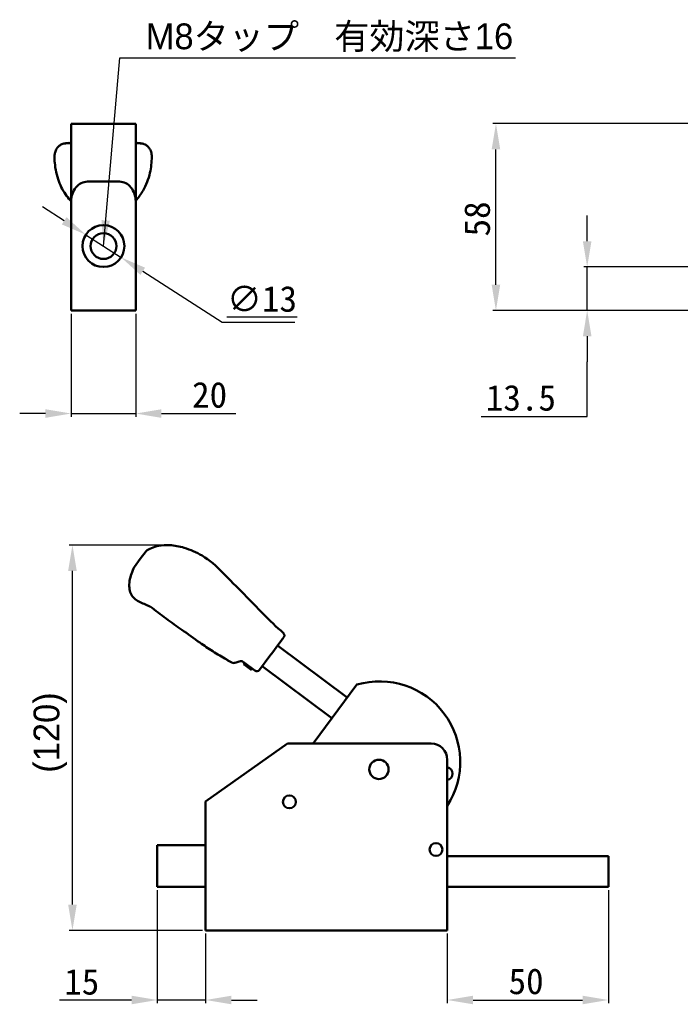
# Model space of a CAD drawing. Header units: millimetres. Extents: x 8 to 586, y 6 to 387.
# Tile 1 of 21: x 8 to 213, y 19 to 325. Entities that reach past the tile are written whole.
import ezdxf

# ---------------------------------------------------------------- set-up
doc = ezdxf.new("R2010")
doc.units = ezdxf.units.MM
for name, color, linetype, lineweight in [('Dimension (ISO)', 7, 'Continuous', 25), ('Symbol (ISO)', 7, 'Continuous', 25), ('Visible (ISO)', 7, 'Continuous', 50)]:
    doc.layers.add(name, color=color, linetype=linetype, lineweight=lineweight)
doc.styles.add('Note Text (JIS)', font='txt')
doc.dimstyles.new('Default (JIS)', dxfattribs={"dimtxt": 8, "dimasz": 8, "dimexe": 1, "dimexo": 1, "dimgap": 1.5, "dimtad": 1, "dimrnd": 1e-08, "dimdsep": 46, "dimtxsty": 'Note Text (JIS)', "dimcen": 0.09, "dimdle": 10, "dimclrd": 256, "dimclre": 256, "dimclrt": 256, "dimadec": 0, "dimazin": 2, "dimtfac": 0.4375, "dimtmove": 0, "dimatfit": 3, "dimfxl": 1, "dimtolj": 1, "dimtzin": 0, "dimlwd": -1, "dimlwe": -1, "dimarcsym": 0})
doc.dimstyles.new('Default (JIS)$7', dxfattribs={"dimtxt": 8, "dimasz": 8, "dimexe": 1, "dimexo": 1, "dimgap": 1.5, "dimtad": 1, "dimrnd": 1e-08, "dimdsep": 46, "dimtxsty": 'Note Text (JIS)', "dimcen": 0.09, "dimdle": 10, "dimclrd": 256, "dimclre": 256, "dimclrt": 256, "dimadec": 0, "dimazin": 2, "dimtfac": 0.4375, "dimtmove": 0, "dimatfit": 3, "dimfxl": 1, "dimtolj": 1, "dimtzin": 0, "dimlwd": -1, "dimlwe": -1, "dimarcsym": 0})

# ---------------------------------------------------------------- blocks, each defined once
blk = doc.blocks.new('*D8')
at = {"layer": 'Defpoints', "color": 0}
for p in [(155.39, 292.78), (308.81, 292.78), (283.39, 234.78)]:
    blk.add_point(p, dxfattribs=at)
at = {"layer": 'Dimension (ISO)'}
for p, q in [((307.81, 292.78), (154.39, 292.78)), ((155.39, 242.78), (155.39, 284.78)), ((282.39, 234.78), (154.39, 234.78))]:
    blk.add_line(p, q, dxfattribs=at)
for points in [[(154.06, 284.78), (156.72, 284.78), (155.39, 292.78)], [(154.06, 242.78), (156.72, 242.78), (155.39, 234.78)]]:
    blk.add_solid(points, dxfattribs=at)
at = {"layer": 'Dimension (ISO)', "insert": (145.53, 257.76), "char_height": 8, "attachment_point": 1, "rotation": 90, "style": 'Note Text (JIS)'}
blk.add_mtext('\\A1;58', dxfattribs=at)
blk = doc.blocks.new('*D9')
at = {"layer": 'Defpoints', "color": 0}
for p in [(183.71, 248.28), (218.4, 248.28), (283.39, 234.78)]:
    blk.add_point(p, dxfattribs=at)
at = {"layer": 'Dimension (ISO)'}
for p, q in [((183.71, 256.28), (183.71, 264.28)), ((217.4, 248.28), (182.71, 248.28)), ((183.71, 234.78), (183.71, 248.28)), ((282.39, 234.78), (182.71, 234.78)), ((183.71, 226.78), (183.71, 218.78)), ((183.71, 201.85), (183.71, 218.78)), ((150.76, 201.85), (183.71, 201.85))]:
    blk.add_line(p, q, dxfattribs=at)
for points in [[(182.38, 256.28), (185.05, 256.28), (183.71, 248.28)], [(182.38, 226.78), (185.05, 226.78), (183.71, 234.78)]]:
    blk.add_solid(points, dxfattribs=at)
at = {"layer": 'Dimension (ISO)', "insert": (152.26, 211.68), "char_height": 8, "attachment_point": 1, "style": 'Note Text (JIS)'}
blk.add_mtext('\\A1;13.5', dxfattribs=at)
blk = doc.blocks.new('*D10')
at = {"layer": 'Defpoints', "color": 0}
for p in [(23.57, 234.78), (43.57, 234.78), (43.57, 202.78)]:
    blk.add_point(p, dxfattribs=at)
at = {"layer": 'Dimension (ISO)'}
for p, q in [((23.57, 233.78), (23.57, 201.78)), ((43.57, 233.78), (43.57, 201.78)), ((15.57, 202.78), (7.57, 202.78)), ((23.57, 202.78), (43.57, 202.78)), ((51.57, 202.78), (74.66, 202.78))]:
    blk.add_line(p, q, dxfattribs=at)
for points in [[(15.57, 204.11), (15.57, 201.44), (23.57, 202.78)], [(51.57, 204.11), (51.57, 201.44), (43.57, 202.78)]]:
    blk.add_solid(points, dxfattribs=at)
at = {"layer": 'Dimension (ISO)', "insert": (61.07, 212.6), "char_height": 8, "attachment_point": 1, "style": 'Note Text (JIS)'}
blk.add_mtext('\\A1;20', dxfattribs=at)
blk = doc.blocks.new('*D11')
at = {"layer": 'Defpoints', "color": 0}
for p in [(28.1, 258.29), (39.04, 251.26)]:
    blk.add_point(p, dxfattribs=at)
at = {"layer": 'Dimension (ISO)'}
for p, q in [((21.37, 262.62), (14.64, 266.94)), ((28.1, 258.29), (39.04, 251.26)), ((45.77, 246.94), (70.38, 231.12)), ((70.38, 231.12), (92.98, 231.12))]:
    blk.add_line(p, q, dxfattribs=at)
for points in [[(22.09, 263.74), (20.65, 261.49), (28.1, 258.29)], [(46.49, 248.06), (45.05, 245.81), (39.04, 251.26)]]:
    blk.add_solid(points, dxfattribs=at)
at = {"layer": 'Dimension (ISO)', "insert": (71.88, 242.38), "char_height": 8, "attachment_point": 1, "style": 'Note Text (JIS)'}
blk.add_mtext('\\A1;\\L∅13\\l', dxfattribs=at)
blk = doc.blocks.new('*D15')
at = {"layer": 'Defpoints', "color": 0}
for p in [(23.94, 161.92), (53.07, 161.92), (65.29, 42.3)]:
    blk.add_point(p, dxfattribs=at)
at = {"layer": 'Dimension (ISO)'}
for p, q in [((52.07, 161.92), (22.94, 161.92)), ((23.94, 50.3), (23.94, 153.92)), ((64.29, 42.3), (22.94, 42.3))]:
    blk.add_line(p, q, dxfattribs=at)
for points in [[(22.61, 153.92), (25.28, 153.92), (23.94, 161.92)], [(22.61, 50.3), (25.28, 50.3), (23.94, 42.3)]]:
    blk.add_solid(points, dxfattribs=at)
at = {"layer": 'Dimension (ISO)', "insert": (11.87, 85.8), "char_height": 8, "attachment_point": 1, "rotation": 90, "style": 'Note Text (JIS)'}
blk.add_mtext('\\A1; \\fメイリオ|b0|i0;\\H8.0000;(120)', dxfattribs=at)
blk = doc.blocks.new('*D16')
at = {"layer": 'Defpoints', "color": 0}
for p in [(50.29, 55.8), (65.29, 42.3), (65.29, 20.68)]:
    blk.add_point(p, dxfattribs=at)
at = {"layer": 'Dimension (ISO)'}
for p, q in [((50.29, 54.8), (50.29, 19.68)), ((65.29, 41.3), (65.29, 19.68)), ((42.29, 20.68), (19.89, 20.68)), ((65.29, 20.68), (50.29, 20.68)), ((73.29, 20.68), (81.29, 20.68))]:
    blk.add_line(p, q, dxfattribs=at)
for points in [[(42.29, 22.02), (42.29, 19.35), (50.29, 20.68)], [(73.29, 22.02), (73.29, 19.35), (65.29, 20.68)]]:
    blk.add_solid(points, dxfattribs=at)
at = {"layer": 'Dimension (ISO)', "insert": (21.39, 30.37), "char_height": 8, "attachment_point": 1, "style": 'Note Text (JIS)'}
blk.add_mtext('\\A1;15', dxfattribs=at)
blk = doc.blocks.new('*D17')
at = {"layer": 'Defpoints', "color": 0}
for p in [(190.29, 55.8), (140.29, 42.3), (190.29, 20.68)]:
    blk.add_point(p, dxfattribs=at)
at = {"layer": 'Dimension (ISO)'}
for p, q in [((190.29, 54.8), (190.29, 19.68)), ((140.29, 41.3), (140.29, 19.68)), ((148.29, 20.68), (182.29, 20.68))]:
    blk.add_line(p, q, dxfattribs=at)
for points in [[(148.29, 22.02), (148.29, 19.35), (140.29, 20.68)], [(182.29, 22.02), (182.29, 19.35), (190.29, 20.68)]]:
    blk.add_solid(points, dxfattribs=at)
at = {"layer": 'Dimension (ISO)', "insert": (159.31, 30.51), "char_height": 8, "attachment_point": 1, "style": 'Note Text (JIS)'}
blk.add_mtext('\\A1;50', dxfattribs=at)

msp = doc.modelspace()

# ---------------------------------------------------------------- linework, layer by layer
at = {"layer": 'Visible (ISO)'}
for p, q in [((23.5686, 292.7754), (28.5686, 292.7754)), ((23.5686, 292.7754), (23.5686, 268.649)), ((28.5686, 292.7754), (38.5686, 292.7754)), ((38.5686, 292.7754), (43.5686, 292.7754)), ((43.5686, 268.649), (43.5686, 292.7754)), ((22.8508, 286.7675), (22.8508, 286.7675)), ((28.5686, 274.7754), (38.5686, 274.7754)), ((23.5686, 268.649), (23.5686, 234.7754)), ((43.5686, 234.7754), (43.5686, 268.649)), ((23.5686, 234.7754), (43.5686, 234.7754)), ((44.987, 157.6261), (46.7879, 160.0441)), ((43.1863, 155.2082), (44.987, 157.6261)), ((43.1261, 155.1274), (43.1839, 155.205)), ((48.0145, 142.8746), (48.0146, 142.8746)), ((48.015, 142.8743), (48.0152, 142.8741)), ((48.0152, 142.8741), (48.0152, 142.8741)), ((89.2286, 132.9024), (87.1424, 130.1011)), ((88.2856, 131.6362), (88.0135, 131.2708)), ((89.2286, 132.9024), (88.8424, 132.3838)), ((89.5301, 133.3072), (89.2286, 132.9024)), ((67.4949, 128.9587), (67.4951, 128.9586)), ((67.4951, 128.9586), (67.4949, 128.9587)), ((86.1221, 128.7311), (85.2104, 127.507)), ((87.1424, 130.1011), (86.1221, 128.7311)), ((87.5996, 130.715), (109.254, 114.5878)), ((71.8254, 126.3602), (71.8254, 126.3602)), ((71.8254, 126.3602), (71.8254, 126.3602)), ((80.5843, 122.9697), (76.9375, 125.6857)), ((77.3553, 125.3745), (77.0552, 124.9715)), ((77.3562, 125.3738), (77.0561, 124.9708)), ((85.2104, 127.507), (81.9836, 123.1744)), ((74.1506, 125.3369), (74.1365, 125.3332)), ((77.0561, 124.9708), (77.0552, 124.9715)), ((77.0561, 124.9708), (77.2173, 124.8507)), ((79.3129, 123.29), (77.2173, 124.8507)), ((79.3129, 123.29), (79.4741, 123.1699)), ((79.4741, 123.1699), (79.7743, 123.5729)), ((82.8211, 124.2989), (104.4755, 108.1717)), ((98.6136, 100.3008), (112.2405, 118.5979)), ((90.7113, 100.3008), (65.289, 82.3008)), ((90.7113, 100.3008), (99.364, 100.3008)), ((99.364, 100.3008), (135.289, 100.3008)), ((140.289, 95.3008), (140.289, 42.3008)), ((65.289, 76.1743), (65.289, 82.3008)), ((65.289, 42.3008), (65.289, 76.1743)), ((50.289, 68.8008), (50.289, 55.8008)), ((50.289, 68.8008), (65.289, 68.8008)), ((190.289, 65.3008), (140.289, 65.3008)), ((190.289, 65.3008), (190.289, 55.8008)), ((50.289, 55.8008), (65.289, 55.8008)), ((140.289, 55.8008), (190.289, 55.8008)), ((140.289, 42.3008), (65.289, 42.3008))]:
    msp.add_line(p, q, dxfattribs=at)
for centre, radius in [((33.5686, 254.7754), 6.5), ((33.5686, 254.7754), 4), ((119.089, 92.3008), 3), ((91.289, 82.2008), 2), ((136.789, 67.4008), 2), ((136.789, 67.4008), 2)]:
    msp.add_circle(centre, radius, dxfattribs=at)
for centre, radius, start, end in [((73.8818, 126.3002), 1, 284.753158, 284.870957), ((81.1816, 123.7717), 1, 233.322311, 323.322905), ((119.3212, 94.6216), 25, 327.004394, 106.453007), ((135.289, 95.3008), 5, 0, 90), ((139.9356, 90.9769), 2, 280.178393, 79.821607)]:
    msp.add_arc(centre, radius, start, end, dxfattribs=at)
for centre, major_axis, ratio, start_param, end_param in [((28.5686, 268.649), (0, 6.1264), 0.81613759, 0, 1.57079633), ((38.5686, 268.649), (0, 6.1264), 0.81613759, 4.71238898, 6.28318531), ((73.8798, 126.2997), (0.1566, -0.9877), 0.99997313, 5.58472156, 6.38550885), ((73.8818, 126.3002), (0.2566, -0.9665), 0.99997477, 6.28113042, 6.28318644)]:
    msp.add_ellipse(centre, major_axis=major_axis, ratio=ratio, start_param=start_param, end_param=end_param, dxfattribs=at)
for points, knots in [([(18.3788, 282.474), (18.3788, 282.9172), (18.4201, 283.2281), (18.5604, 283.9098), (18.6684, 284.307), (18.9908, 284.9286), (19.1067, 285.1169), (19.4488, 285.5653), (19.7085, 285.8243), (20.2826, 286.2331), (20.6058, 286.3947), (20.9837, 286.5187), (21.0467, 286.5372), (21.1625, 286.568), (21.216, 286.5805), (21.3191, 286.6028), (21.3649, 286.6113), (21.4363, 286.6239), (21.4632, 286.6283), (21.5409, 286.6404), (21.5828, 286.6463), (21.7815, 286.6737), (22.0477, 286.7104), (22.5672, 286.7552), (22.7511, 286.7677), (22.9463, 286.7764)], [0, 0, 0, 0, 0.20437947, 0.20437947, 0.39583741, 0.39583741, 0.47482611, 0.47482611, 0.59051363, 0.59051363, 0.69968706, 0.69968706, 0.72179288, 0.72179288, 0.74290916, 0.74290916, 0.76936332, 0.76936332, 0.79640668, 0.79640668, 0.85629776, 0.85629776, 1.03904914, 1.03904914, 1.12617859, 1.12617859, 1.12617859, 1.12617859]), ([(21.794, 286.6583), (21.794, 286.6583), (21.8009, 286.6587), (21.8475, 286.662), (21.923, 286.6678), (22.2584, 286.6919), (22.6617, 286.7095), (23.2463, 286.6768), (23.4073, 286.6641), (23.5686, 286.6496)], [0.081052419, 0.081052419, 0.081052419, 0.081052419, 0.122009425, 0.122009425, 0.271043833, 0.271043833, 0.718714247, 0.718714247, 0.873148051, 0.873148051, 0.873148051, 0.873148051]), ([(43.5686, 286.6666), (44.2066, 286.7171), (44.7658, 286.6863), (45.0865, 286.6624), (45.1225, 286.6597), (45.1414, 286.6584), (45.1438, 286.6583), (45.1438, 286.6583)], [1.414173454, 1.414173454, 1.414173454, 1.414173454, 2.026104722, 2.026104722, 2.11896812, 2.11896812, 2.142660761, 2.142660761, 2.142660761, 2.142660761]), ([(43.9916, 286.7764), (44.2482, 286.765), (44.4857, 286.7468), (44.893, 286.7069), (45.0697, 286.6846), (45.2567, 286.6599), (45.3105, 286.6526), (45.4047, 286.6391), (45.4419, 286.6337), (45.5312, 286.6188), (45.5721, 286.6117), (45.6591, 286.5942), (45.6957, 286.5864), (45.7942, 286.5632), (45.8605, 286.546), (46.0176, 286.4992), (46.1108, 286.4673), (46.3825, 286.3605), (46.5603, 286.2723), (47.0237, 285.9905), (47.291, 285.7638), (47.744, 285.2577), (47.9263, 284.9747), (48.1873, 284.4581), (48.274, 284.2217), (48.4222, 283.7256), (48.4694, 283.4799), (48.5332, 283.0402), (48.559, 282.7752), (48.559, 282.474)], [0.01503709, 0.01503709, 0.01503709, 0.01503709, 0.12951712, 0.12951712, 0.24111559, 0.24111559, 0.31028423, 0.31028423, 0.36210608, 0.36210608, 0.39123094, 0.39123094, 0.40779112, 0.40779112, 0.43194222, 0.43194222, 0.46357931, 0.46357931, 0.52561013, 0.52561013, 0.63557433, 0.63557433, 0.75171674, 0.75171674, 0.86163843, 0.86163843, 1.00399542, 1.00399542, 1.14291179, 1.14291179, 1.14291179, 1.14291179]), ([(23.5686, 268.6591), (23.0572, 269.1937), (22.5819, 269.7629), (21.1357, 271.7381), (20.3224, 273.2808), (19.0365, 276.7141), (18.6172, 278.6648), (18.4043, 281.2184), (18.3788, 281.8504), (18.3788, 282.474)], [3.73752796, 3.73752796, 3.73752796, 3.73752796, 3.95837955, 3.95837955, 4.47213956, 4.47213956, 5.06160539, 5.06160539, 5.25544394, 5.25544394, 5.25544394, 5.25544394]), ([(48.559, 282.474), (48.559, 280.8424), (48.3801, 279.1525), (47.5645, 275.5955), (46.8429, 273.7004), (45.2099, 270.8753), (44.443, 269.8216), (43.5686, 268.873)], [0, 0, 0, 0, 0.50718472, 0.50718472, 1.1028983, 1.1028983, 1.48694012, 1.48694012, 1.48694012, 1.48694012]), ([(46.7879, 160.0441), (47.2899, 160.442), (47.8586, 160.7609), (49.1563, 161.3177), (49.9071, 161.5323), (51.7836, 161.8898), (52.9364, 161.9542), (55.6139, 161.8249), (57.1501, 161.5249), (60.5527, 160.4979), (62.418, 159.672), (66.5359, 157.27), (68.648, 155.4165), (72.7556, 151.1576), (74.9922, 148.922), (81.2311, 142.6291), (85.0734, 138.3908), (89.3826, 134.6605)], [0, 0, 0, 0, 0.1921718, 0.1921718, 0.42366421, 0.42366421, 0.76524987, 0.76524987, 1.22783382, 1.22783382, 1.83150114, 1.83150114, 2.65801781, 2.65801781, 3.60661382, 3.60661382, 5.31644538, 5.31644538, 5.31644538, 5.31644538]), ([(47.9976, 142.8836), (47.6814, 143.0233), (47.3642, 143.1608), (45.941, 143.7689), (44.8012, 144.1989), (43.286, 145.1911), (42.8072, 145.604), (42.2874, 146.3493), (42.1439, 146.616), (41.795, 147.4471), (41.668, 148.0504), (41.552, 149.3756), (41.5935, 150.1131), (41.9254, 152.3247), (42.4323, 153.7884), (43.1261, 155.1274)], [0, 0, 0, 0, 0.10371094, 0.10371094, 0.4642929, 0.4642929, 0.64708462, 0.64708462, 0.73691659, 0.73691659, 0.91748385, 0.91748385, 1.13598629, 1.13598629, 1.58840349, 1.58840349, 1.58840349, 1.58840349]), ([(67.4949, 128.9587), (66.1126, 129.8259), (64.832, 130.7053), (61.6655, 132.9507), (59.7786, 134.3353), (56.312, 136.7384), (54.6767, 137.8751), (52.2131, 139.708), (51.3809, 140.34), (49.7175, 141.6069), (48.8685, 142.2536), (48.0152, 142.8741)], [0, 0, 0, 0, 0.53082661, 0.53082661, 1.26102851, 1.26102851, 1.87767454, 1.87767454, 2.19400109, 2.19400109, 2.51167484, 2.51167484, 2.51167484, 2.51167484]), ([(89.3826, 134.6605), (89.4641, 134.5899), (89.535, 134.5049), (89.6436, 134.3204), (89.6832, 134.219), (89.728, 134.0114), (89.7337, 133.9026), (89.7109, 133.6914), (89.6821, 133.5864), (89.6234, 133.4577), (89.6071, 133.4264), (89.5711, 133.3654), (89.5513, 133.3357), (89.5301, 133.3072)], [0, 0, 0, 0, 0.032364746, 0.032364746, 0.064210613, 0.064210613, 0.096074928, 0.096074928, 0.127938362, 0.127938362, 0.138499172, 0.138499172, 0.149180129, 0.149180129, 0.149180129, 0.149180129]), ([(71.893, 126.3201), (71.8705, 126.3335), (71.8479, 126.3468), (71.8254, 126.3602), (70.3644, 127.226), (68.8999, 128.0774), (67.4951, 128.9586)], [0, 0, 0, 0, 0.01520563, 0.01520563, 0.01520563, 1, 1, 1, 1]), ([(71.8254, 126.3602), (71.3092, 126.6639), (70.7847, 126.9688), (69.716, 127.5967), (69.1646, 127.9253), (68.235, 128.4944), (67.8408, 128.7418), (67.4951, 128.9586)], [0, 0, 0, 0, 0.184972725, 0.184972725, 0.387954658, 0.387954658, 0.548536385, 0.548536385, 0.548536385, 0.548536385]), ([(72.8331, 125.7606), (72.8326, 125.7609), (72.8322, 125.7611), (72.6647, 125.8602), (72.5074, 125.9529), (72.2334, 126.1146), (72.114, 126.1855), (71.9275, 126.2975), (71.8596, 126.3391), (71.8254, 126.3602)], [0.064244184, 0.064244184, 0.064244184, 0.064244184, 0.064431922, 0.064431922, 0.127858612, 0.127858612, 0.191973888, 0.191973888, 0.257838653, 0.257838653, 0.257838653, 0.257838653]), ([(76.0835, 125.8502), (75.5592, 125.7109), (75.0909, 125.5866), (74.4714, 125.4221), (74.2745, 125.3698), (74.1723, 125.3427), (74.1594, 125.3392), (74.1506, 125.3369)], [0, 0, 0, 0, 0.204900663, 0.204900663, 0.376690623, 0.376690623, 0.411051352, 0.411051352, 0.411051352, 0.411051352]), ([(76.0835, 125.8502), (76.0895, 125.8518), (76.0955, 125.8533), (76.1015, 125.8548), (76.1074, 125.8562), (76.1133, 125.8576), (76.1192, 125.8589), (76.125, 125.8603), (76.1309, 125.8615), (76.1366, 125.8627), (76.1424, 125.8639), (76.1482, 125.8651), (76.1539, 125.8662), (76.1596, 125.8672), (76.1652, 125.8683), (76.1708, 125.8692), (76.1764, 125.8702), (76.182, 125.8711), (76.1875, 125.872), (76.1931, 125.8728), (76.1986, 125.8736), (76.204, 125.8744), (76.2095, 125.8751), (76.2149, 125.8758), (76.2203, 125.8765), (76.2257, 125.8771), (76.231, 125.8777), (76.2363, 125.8783), (76.2416, 125.8788), (76.2469, 125.8793), (76.2521, 125.8798), (76.2574, 125.8802), (76.2626, 125.8807), (76.2677, 125.881), (76.2729, 125.8814), (76.278, 125.8817), (76.2831, 125.882), (76.2882, 125.8823), (76.2932, 125.8826), (76.2982, 125.8828), (76.3032, 125.883), (76.3082, 125.8832), (76.3131, 125.8833), (76.3181, 125.8834), (76.323, 125.8835), (76.3279, 125.8836), (76.3327, 125.8837), (76.3376, 125.8837), (76.3424, 125.8837), (76.3472, 125.8837), (76.352, 125.8836), (76.3567, 125.8835), (76.3615, 125.8835), (76.3662, 125.8833), (76.3709, 125.8832), (76.3756, 125.883), (76.3802, 125.8829), (76.3849, 125.8827), (76.3895, 125.8825), (76.3941, 125.8822), (76.3987, 125.882), (76.4033, 125.8817), (76.4078, 125.8814), (76.4124, 125.8811), (76.4169, 125.8807), (76.4214, 125.8804), (76.4259, 125.88), (76.4304, 125.8796), (76.4349, 125.8792), (76.4393, 125.8787), (76.4437, 125.8783), (76.4481, 125.8778), (76.4525, 125.8773), (76.4569, 125.8768), (76.4613, 125.8763), (76.4656, 125.8758), (76.47, 125.8752), (76.4743, 125.8746), (76.4786, 125.874), (76.4829, 125.8734), (76.4872, 125.8728), (76.4915, 125.8721), (76.4958, 125.8715), (76.5, 125.8708), (76.5043, 125.8701), (76.5085, 125.8694), (76.5127, 125.8687), (76.5169, 125.8679), (76.5211, 125.8672), (76.5253, 125.8664), (76.5295, 125.8656), (76.5337, 125.8648), (76.5379, 125.8639), (76.542, 125.8631), (76.5462, 125.8622), (76.5503, 125.8613), (76.5545, 125.8604), (76.5586, 125.8595), (76.5627, 125.8586), (76.5668, 125.8576), (76.5709, 125.8567), (76.575, 125.8557), (76.5791, 125.8547), (76.5832, 125.8537), (76.5873, 125.8526), (76.5914, 125.8516), (76.5955, 125.8505), (76.5996, 125.8494), (76.6036, 125.8483), (76.6077, 125.8472), (76.6117, 125.8461), (76.6158, 125.8449), (76.6199, 125.8438), (76.6239, 125.8426), (76.6279, 125.8414), (76.632, 125.8401), (76.636, 125.8389), (76.6401, 125.8376), (76.6441, 125.8364), (76.6481, 125.8351), (76.6522, 125.8337), (76.6562, 125.8324), (76.6602, 125.8311), (76.6642, 125.8297), (76.6683, 125.8283), (76.6723, 125.8269), (76.6763, 125.8255), (76.6803, 125.824), (76.6844, 125.8226), (76.6884, 125.8211), (76.6924, 125.8196), (76.6965, 125.818), (76.7005, 125.8165), (76.7045, 125.8149), (76.7086, 125.8133), (76.7126, 125.8117), (76.7167, 125.8101), (76.7207, 125.8084), (76.7248, 125.8067), (76.7288, 125.8051), (76.7329, 125.8033), (76.7369, 125.8016), (76.741, 125.7998), (76.745, 125.798), (76.7491, 125.7962), (76.7532, 125.7944), (76.7573, 125.7925), (76.7613, 125.7906), (76.7654, 125.7887), (76.7695, 125.7868), (76.7736, 125.7848), (76.7777, 125.7829), (76.7818, 125.7809), (76.7859, 125.7788), (76.79, 125.7768), (76.7941, 125.7747), (76.7982, 125.7726), (76.8024, 125.7704), (76.8065, 125.7683), (76.8106, 125.7661), (76.8148, 125.7639), (76.8189, 125.7616), (76.8231, 125.7593), (76.8272, 125.757), (76.8314, 125.7547), (76.8356, 125.7523), (76.8397, 125.7499), (76.8439, 125.7475), (76.8481, 125.745), (76.8523, 125.7426), (76.8565, 125.7401), (76.8607, 125.7375), (76.8649, 125.7349), (76.8691, 125.7323), (76.8734, 125.7296), (76.8776, 125.727), (76.8818, 125.7243), (76.8861, 125.7215), (76.8903, 125.7187), (76.8946, 125.7159), (76.8989, 125.713), (76.9031, 125.7102), (76.9074, 125.7072), (76.9117, 125.7043), (76.916, 125.7013), (76.9202, 125.6982), (76.9245, 125.6951), (76.9288, 125.692), (76.9331, 125.6889), (76.9375, 125.6857)], [0, 0, 0, 0, 0.01587302, 0.01587302, 0.01587302, 0.03174603, 0.03174603, 0.03174603, 0.04761905, 0.04761905, 0.04761905, 0.06349206, 0.06349206, 0.06349206, 0.07936508, 0.07936508, 0.07936508, 0.0952381, 0.0952381, 0.0952381, 0.11111111, 0.11111111, 0.11111111, 0.12698413, 0.12698413, 0.12698413, 0.14285714, 0.14285714, 0.14285714, 0.15873016, 0.15873016, 0.15873016, 0.17460317, 0.17460317, 0.17460317, 0.19047619, 0.19047619, 0.19047619, 0.20634921, 0.20634921, 0.20634921, 0.22222222, 0.22222222, 0.22222222, 0.23809524, 0.23809524, 0.23809524, 0.25396825, 0.25396825, 0.25396825, 0.26984127, 0.26984127, 0.26984127, 0.28571429, 0.28571429, 0.28571429, 0.3015873, 0.3015873, 0.3015873, 0.31746032, 0.31746032, 0.31746032, 0.33333333, 0.33333333, 0.33333333, 0.34920635, 0.34920635, 0.34920635, 0.36507937, 0.36507937, 0.36507937, 0.38095238, 0.38095238, 0.38095238, 0.3968254, 0.3968254, 0.3968254, 0.41269841, 0.41269841, 0.41269841, 0.42857143, 0.42857143, 0.42857143, 0.44444444, 0.44444444, 0.44444444, 0.46031746, 0.46031746, 0.46031746, 0.47619048, 0.47619048, 0.47619048, 0.49206349, 0.49206349, 0.49206349, 0.50793651, 0.50793651, 0.50793651, 0.52380952, 0.52380952, 0.52380952, 0.53968254, 0.53968254, 0.53968254, 0.55555556, 0.55555556, 0.55555556, 0.57142857, 0.57142857, 0.57142857, 0.58730159, 0.58730159, 0.58730159, 0.6031746, 0.6031746, 0.6031746, 0.61904762, 0.61904762, 0.61904762, 0.63492063, 0.63492063, 0.63492063, 0.65079365, 0.65079365, 0.65079365, 0.66666667, 0.66666667, 0.66666667, 0.68253968, 0.68253968, 0.68253968, 0.6984127, 0.6984127, 0.6984127, 0.71428571, 0.71428571, 0.71428571, 0.73015873, 0.73015873, 0.73015873, 0.74603175, 0.74603175, 0.74603175, 0.76190476, 0.76190476, 0.76190476, 0.77777778, 0.77777778, 0.77777778, 0.79365079, 0.79365079, 0.79365079, 0.80952381, 0.80952381, 0.80952381, 0.82539683, 0.82539683, 0.82539683, 0.84126984, 0.84126984, 0.84126984, 0.85714286, 0.85714286, 0.85714286, 0.87301587, 0.87301587, 0.87301587, 0.88888889, 0.88888889, 0.88888889, 0.9047619, 0.9047619, 0.9047619, 0.92063492, 0.92063492, 0.92063492, 0.93650794, 0.93650794, 0.93650794, 0.95238095, 0.95238095, 0.95238095, 0.96825397, 0.96825397, 0.96825397, 0.98412698, 0.98412698, 0.98412698, 1, 1, 1, 1]), ([(74.1365, 125.3332), (74.1363, 125.3331), (74.136, 125.333), (74.1352, 125.3328), (74.1348, 125.3327), (74.1337, 125.3324), (74.1329, 125.3322), (74.132, 125.332)], [0.06997189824, 0.06997189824, 0.06997189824, 0.06997189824, 0.07052589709, 0.07052589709, 0.07084037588, 0.07084037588, 0.07118586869, 0.07118586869, 0.07118586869, 0.07118586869])]:
    msp.add_open_spline(points, degree=3, knots=knots, dxfattribs=at)
for points in [[(22.8508, 286.7675), (23.0845, 286.7891), (23.3247, 286.8127), (23.5686, 286.8375)], [(43.5686, 286.8174), (43.7439, 286.8), (43.917, 286.7832), (44.0866, 286.7675)], [(44.0866, 286.7675), (44.0868, 286.7675), (44.087, 286.7675), (44.0872, 286.7675)], [(43.1863, 155.2082), (43.1861, 155.2079), (43.1853, 155.2069), (43.1839, 155.205)], [(48.0146, 142.8746), (48.0094, 142.8784), (48.0034, 142.881), (47.9976, 142.8836)], [(48.015, 142.8743), (48.0145, 142.8747), (48.0139, 142.8751), (48.0133, 142.8755)], [(89.3826, 134.6605), (89.3826, 134.6605), (89.3826, 134.6605), (89.3826, 134.6605)], [(73.3646, 125.4426), (72.8748, 125.7361), (72.3835, 126.0293), (71.893, 126.3201)]]:
    msp.add_open_spline(points, degree=3, dxfattribs=at)

# ---------------------------------------------------------------- texts
at = {"layer": 'Symbol (ISO)', "insert": (46.6872, 323.8925), "char_height": 8, "width": 116.318731, "attachment_point": 1, "style": 'Note Text (JIS)'}
msp.add_mtext('\\fメイリオ|b0|i0;M8タップ\u3000有効深さ16', dxfattribs=at)

# ---------------------------------------------------------------- dimensions: what is measured, and where the dimension line sits
at = {"layer": 'Dimension (ISO)'}
for base, p1, p2, angle, override, picture, middle in [((155.391, 292.7754), (283.391, 234.7754), (308.8133, 292.7754), 90, {"dimgap": 1.5, "dimdec": 2, "dimtol": 0, "dimlim": 0, "dimtp": 0, "dimtm": 0, "dimtdec": 2, "dimtofl": 0, "dimatfit": 1}, '*D8', (155.391, 263.7754)), ((183.713, 248.2754), (283.391, 234.7754), (218.4035, 248.2754), 90, {"dimgap": 1.5, "dimtih": 1, "dimtoh": 1, "dimdec": 2, "dimtol": 0, "dimlim": 0, "dimtp": 0, "dimtm": 0, "dimtdec": 2, "dimtofl": 1, "dimtmove": 1, "dimatfit": 1}, '*D9', (183.0205, 201.8485)), ((43.5686, 202.7754), (23.5686, 234.7754), (43.5686, 234.7754), 180, {"dimgap": 1.5, "dimdec": 2, "dimtol": 0, "dimlim": 0, "dimtp": 0, "dimtm": 0, "dimtdec": 2, "dimtofl": 1, "dimatfit": 1}, '*D10', (67.1151, 202.7754)), ((65.289, 20.6817), (50.289, 55.8008), (65.289, 42.3008), 180, {"dimgap": 1.5, "dimdec": 2, "dimtol": 0, "dimlim": 0, "dimtp": 0, "dimtm": 0, "dimtdec": 2, "dimtofl": 1, "dimatfit": 1}, '*D16', (27.0876, 20.6817)), ((190.289, 20.6817), (140.289, 42.3008), (190.289, 55.8008), 180, {"dimgap": 1.5, "dimdec": 2, "dimtol": 0, "dimlim": 0, "dimtp": 0, "dimtm": 0, "dimtdec": 2, "dimtofl": 0, "dimatfit": 1}, '*D17', (165.289, 20.6817))]:
    dim = msp.add_linear_dim(base=base, p1=p1, p2=p2, angle=angle, dimstyle='Default (JIS)', override=override, dxfattribs=at)
    dim.commit()
    dim.dimension.update_dxf_attribs({"geometry": picture, "text_midpoint": middle, "dimtype": 160})
dim = msp.add_diameter_dim_2p(p1=(28.1007, 258.2899), p2=(39.0365, 251.2609), text='\\L<>\\l', dimstyle='Default (JIS)', override={"dimgap": 1.5, "dimtih": 1, "dimtoh": 1, "dimdec": 2, "dimlfac": 1, "dimtol": 0, "dimlim": 0, "dimtp": 0, "dimtm": 0, "dimtdec": 2, "dimatfit": 2}, dxfattribs=at)
dim.commit()
dim.dimension.update_dxf_attribs({"geometry": '*D11', "text_midpoint": (82.4293, 231.1176), "dimtype": 163})
dim = msp.add_linear_dim(base=(23.9441, 161.916), p1=(65.289, 42.3008), p2=(53.0652, 161.916), angle=90, text=' \\fメイリオ|b0|i0;\\H8.0000;(120)', dimstyle='Default (JIS)', override={"dimgap": 1.5, "dimdec": 2, "dimtol": 0, "dimlim": 0, "dimtp": 0, "dimtm": 0, "dimtdec": 2, "dimtofl": 0, "dimatfit": 1}, dxfattribs=at)
dim.commit()
dim.dimension.update_dxf_attribs({"geometry": '*D15', "text_midpoint": (23.9441, 102.1084), "dimtype": 160})

# ---------------------------------------------------------------- leaders
at = {"layer": 'Symbol (ISO)', "annotation_type": 0, "has_hookline": 1, "hookline_direction": 0, "text_width": 114.7629}
msp.add_leader([(33.5686, 254.7754), (38.6872, 313.23), (46.6872, 313.23)], dimstyle='Default (JIS)$7', override={"dimgap": 0, "dimtad": 1}, dxfattribs=at)

doc.saveas('drawing.dxf')
